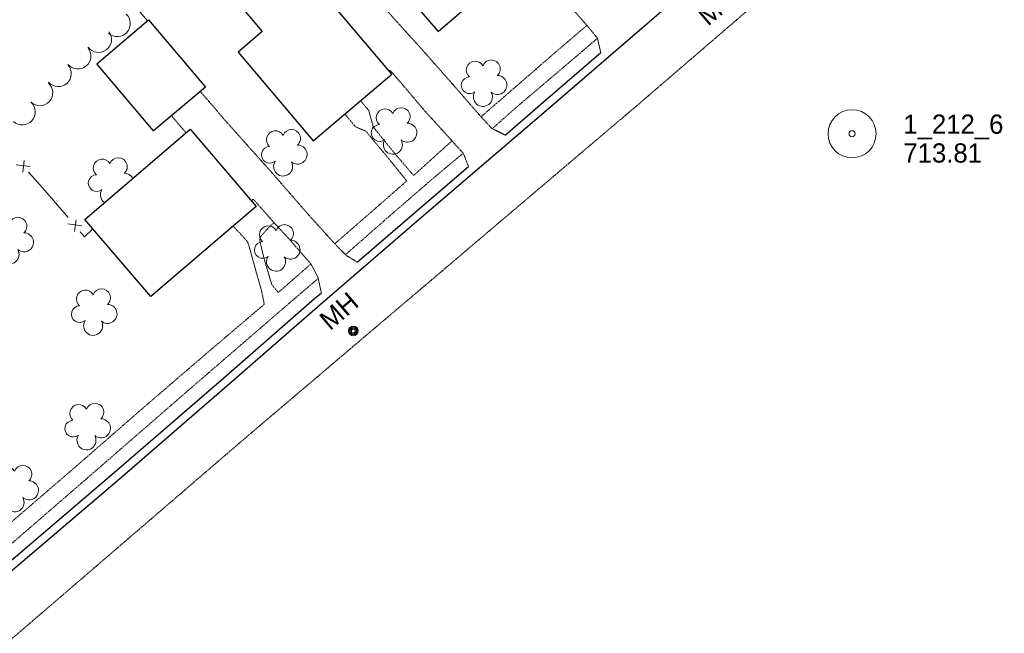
# Model space of a CAD drawing. Extents: x 863487 to 870045, y 569252 to 575761.
# Tile 43 of 66: x 867619 to 867926, y 572428 to 572620. Entities that reach past the tile are written whole.
import ezdxf
from ezdxf.enums import TextEntityAlignment as Align

# ---------------------------------------------------------------- set-up
doc = ezdxf.new("R2010")
doc.units = 0
doc.header["$LTSCALE"] = 0.005
doc.header["$MEASUREMENT"] = 0
doc.linetypes.add('DGN Style 3', pattern=[37.5, 25, -12.5])
doc.linetypes.add('DGN Style 5', pattern=[20, 10, -10])
for name, color, linetype, lineweight in [('E_DRN_Grate', 5, 'Continuous', 15), ('E_DWY', 2, 'DGN Style 3', 15), ('E_LAND_Vegetation', 3, 'Continuous', 15), ('E_MAP_Limits', 3, 'DGN Style 3', 15), ('E_MAP_PassPoints', 40, 'Continuous', 15), ('E_MISCPROP_HvyLine', 241, 'Continuous', 25), ('E_MISCPROP_Railing', 30, 'Continuous', 15), ('E_PATH_Sidewalk', 2, 'DGN Style 5', 15), ('E_RDWY', 21, 'Continuous', 25)]:
    doc.layers.add(name, color=color, linetype=linetype, lineweight=lineweight)
doc.styles.add('Style-IGR_FONT_0', font='IGR_FONT_0.shx')
doc.styles.add('Style-IGR_FONT_1', font='IGR_FONT_1.shx')

# ---------------------------------------------------------------- blocks, each defined once
blk = doc.blocks.new('PP')
at = {"layer": 'E_MAP_PassPoints', "color": 40, "linetype": 'Continuous', "lineweight": 0}
for radius in [7.5, 0.96]:
    blk.add_circle((0, 0), radius, dxfattribs=at)
blk = doc.blocks.new('MHO')
at = {"layer": 'E_DRN_Grate', "color": 20, "linetype": 'Continuous', "lineweight": 0}
for centre, radius in [((0.06, 0.01), 1.5), ((0.07, 0.01), 1.22), ((0.06, 0), 0.968), ((0.03, -0.01), 0.605)]:
    blk.add_circle(centre, radius, dxfattribs=at)
blk = doc.blocks.new('TREE')
at = {"layer": 'E_LAND_Vegetation', "color": 93, "linetype": 'Continuous', "lineweight": 0}
for centre, radius, start, end in [((-1.47, 4.28), 2.78, 1.3946, 209.1676), ((3.57, 2.42), 2.97, 278.4237, 139.6576), ((-4.47, 0.2), 2.78, 78.0716, 279.0827), ((-2.01, -4.2), 2.61, 140.7798, 358.7124), ((3.46, -3.43), 2.97, 196.0746, 79.0478)]:
    blk.add_arc(centre, radius, start, end, dxfattribs=at)

msp = doc.modelspace()

# ---------------------------------------------------------------- linework, layer by layer
at = {"layer": 'E_DWY', "color": 51, "linetype": 'DGN Style 3', "flags": 128}
for points in [[(867800.45, 572609.28), (867799.41, 572613.75), (867796.09, 572617.78), (867787.68, 572627.43), (867780.72, 572635.63), (867777.6, 572639.25), (867777.26, 572639.6)], [(867770.56, 572583.55), (867766.57, 572585.53), (867766.48, 572585.56), (867763.11, 572589.17), (867755.1, 572598.4), (867744.93, 572609.92), (867737.36, 572618.27), (867731.13, 572625.26), (867726.44, 572630.63), (867724.84, 572632.45), (867720.2, 572637.57)], [(867759.15, 572573.76), (867757.53, 572577.82), (867754, 572581.72), (867745.52, 572591.05), (867739.09, 572598.63), (867734.68, 572603.77), (867734.38, 572603.5)], [(867724.4, 572543.91), (867720.85, 572546.08), (867720.85, 572546.08), (867717.35, 572549.67), (867708.13, 572559.9), (867697.66, 572571.94), (867682.81, 572588.53), (867680.07, 572591.79), (867675.4, 572597.15)], [(867666.64, 572589.29), (867670.98, 572584.26)], [(867713.22, 572534.3), (867712.2, 572539), (867712.2, 572539), (867710.01, 572543.26), (867702.33, 572552.03), (867698.36, 572556.27), (867692, 572563.52), (867691.36, 572562.98)]]:
    msp.add_lwpolyline(points, dxfattribs=at)
at = {"layer": 'E_LAND_Vegetation', "color": 93, "linetype": 'Continuous'}
for centre, radius, start, end in [((867649.52, 572618.3), 4.06, 227.7764, 47.7611), ((867643.66, 572613.37), 4.06, 216.1584, 36.1431), ((867637.21, 572608.21), 4.06, 219.9945, 39.9792), ((867631.11, 572602.73), 4.06, 222.0861, 42.0708), ((867625.33, 572596.74), 4.06, 227.5438, 47.5284), ((867619.84, 572590.75), 4.06, 227.5438, 47.5284), ((867644.81, 572573.28), 2.78, 28.7825, 229.7935), ((867649.86, 572573.67), 2.78, 312.1054, 159.8784), ((867643.08, 572568.55), 2.61, 91.4906, 309.4232), ((867651.74, 572568.63), 2.97, 28.5283, 90.3684), ((867647.23, 572564.9), 2.97, 146.7854, 234.3485), ((867651.74, 572568.63), 2.97, 229.1346, 232.5266), ((867647.23, 572564.9), 2.97, 26.7065, 29.7586)]:
    msp.add_arc(centre, radius, start, end, dxfattribs=at)
at = {"layer": 'E_MAP_Limits', "color": 73, "linetype": 'DGN Style 3', "flags": 128}
msp.add_lwpolyline([(867885.09, 572655.79), (867812.62, 572593.48), (867690.35, 572489.73), (867575.45, 572390.97), (867480.25, 572309.95), (867371.45, 572216.7), (867290.49, 572148.35), (867236.98, 572105.74), (867193.6, 572080.19)], dxfattribs=at)
at = {"layer": 'E_MISCPROP_HvyLine', "color": 241, "linetype": 'Continuous', "flags": 128}
for points in [[(867728.9, 572639.98), (867749.66, 572615.85), (867778.43, 572640.62), (867763.5, 572657.97), (867751.53, 572647.66), (867745.7, 572654.44)], [(867687.21, 572609.43), (867710.68, 572581.74), (867735.21, 572602.52), (867711.88, 572630.05), (867704.52, 572623.82), (867698.04, 572631.47), (867688.4, 572623.29), (867694.74, 572615.8)], [(867659.31, 572619.47), (867677.01, 572598.5), (867660.79, 572584.82), (867643.1, 572605.78)], [(867672.24, 572585.35), (867692.84, 572561.25), (867659.95, 572533.14), (867639.35, 572557.23)]]:
    msp.add_lwpolyline(points, close=True, dxfattribs=at)
at = {"layer": 'E_MISCPROP_Railing', "color": 40, "linetype": 'Continuous'}
for p, q in [((867622.28, 572573.72), (867617.96, 572574.22)), ((867620.07, 572571.91), (867620.48, 572575.62)), ((867638.44, 572555.16), (867634.13, 572555.78)), ((867636.17, 572553.41), (867636.69, 572557.1))]:
    msp.add_line(p, q, dxfattribs=at)
at = {"layer": 'E_MISCPROP_Railing', "color": 40, "linetype": 'Continuous', "flags": 128}
for points in [[(867658.99, 572619.2), (867653.03, 572626.26)], [(867627.65, 572565.36), (867624.72, 572568.77), (867621.84, 572571.94)], [(867634.16, 572557.78), (867627.65, 572565.36)], [(867641.88, 572554.28), (867639.29, 572551.81), (867637.94, 572553.38)]]:
    msp.add_lwpolyline(points, dxfattribs=at)
at = {"layer": 'E_PATH_Sidewalk', "color": 51, "linetype": 'DGN Style 5', "flags": 128}
for points in [[(867796.12, 572617.74), (867786.15, 572609.25), (867775.19, 572599.73), (867763.05, 572589.24)], [(867766.58, 572585.53), (867774.43, 572592.48), (867790.22, 572605.88), (867799.41, 572613.73)], [(867754.01, 572581.72), (867747.6, 572575.97), (867742.04, 572570.92), (867736.48, 572577.36), (867729.43, 572586.06), (867728.01, 572591.22), (867725.46, 572594.26)], [(867720.56, 572590.11), (867723.86, 572586.13), (867727.16, 572584.7), (867733.92, 572576.57), (867739.87, 572569.21), (867728.28, 572559.07), (867717.41, 572549.6)], [(867720.74, 572546.19), (867735.19, 572558.85), (867749.48, 572571.19), (867757.5, 572577.85)], [(867698.47, 572556.15), (867697.63, 572555.44), (867696.44, 572554.33), (867695.06, 572552.75), (867694.43, 572552.04), (867694.12, 572551.46), (867694.03, 572550.64), (867694.16, 572549.89), (867695.36, 572544.9), (867697.74, 572536.89), (867699.79, 572534.41), (867709.96, 572543.31)], [(867685.68, 572555.13), (867689.46, 572551.09), (867690.01, 572550.41), (867690.33, 572549.88), (867690.52, 572549.35), (867692.7, 572541.47), (867694.59, 572534.82), (867695.41, 572530.71), (867677.43, 572515.44), (867657.39, 572498.21), (867637.15, 572480.57), (867609.6, 572456.85), (867591.98, 572441.5)], [(867595.55, 572438.06), (867608.55, 572449.12), (867635.28, 572472.25), (867671.61, 572503.79), (867699.88, 572528.19), (867712.25, 572538.79)]]:
    msp.add_lwpolyline(points, dxfattribs=at)
at = {"layer": 'E_RDWY', "color": 21, "linetype": 'Continuous', "flags": 128}
for points in [[(867609.44, 572441.61), (867650.23, 572476.29), (867684.4, 572505.92), (867712.75, 572530.6), (867743.88, 572557.36), (867784.81, 572592.48), (867824.57, 572626.82), (867841.81, 572641.96), (867880.59, 572675.26)], [(867770.56, 572583.54), (867783.18, 572594.37), (867800.45, 572609.28)], [(867724.4, 572543.91), (867742.25, 572559.26), (867759.15, 572573.76)], [(867600.54, 572437.26), (867607.81, 572443.51), (867648.6, 572478.19), (867682.76, 572507.81), (867711.11, 572532.49), (867713.22, 572534.3)]]:
    msp.add_lwpolyline(points, dxfattribs=at)

# ---------------------------------------------------------------- block references
at = {"layer": 'E_DRN_Grate', "color": 20, "linetype": 'Continuous', "rotation": 40.65648144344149}
msp.add_blockref('MHO', (867723.16, 572522.36), dxfattribs=at)
at = {"layer": 'E_LAND_Vegetation', "color": 93, "linetype": 'Continuous', "rotation": 310.7109736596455}
for p in [(867764.01, 572600.28), (867735.89, 572585.39), (867701.64, 572578.57), (867616.24, 572551.18), (867699.43, 572548.89), (867642.32, 572528.86), (867640.25, 572493.13), (867617.78, 572473.78)]:
    msp.add_blockref('TREE', p, dxfattribs=at)
at = {"layer": 'E_MAP_PassPoints', "color": 40, "linetype": 'Continuous'}
msp.add_blockref('PP', (867878.9, 572583.93), dxfattribs=at)
msp.add_blockref('PP', (867878.9, 572583.93), dxfattribs=at)

# ---------------------------------------------------------------- texts
at = {"layer": 'E_DRN_Grate', "color": 20, "linetype": 'Continuous', "style": 'Style-IGR_FONT_1'}
for p in [(867831.98, 572619.6), (867713.99, 572524.58)]:
    msp.add_text('MH', height=6, rotation=40.6564, dxfattribs=at).set_placement(p, align=Align.MIDDLE_LEFT)
at = {"layer": 'E_MAP_PassPoints', "color": 40, "linetype": 'Continuous', "style": 'Style-IGR_FONT_0'}
for s, p in [('1_212_6', (867894.9, 572583.93)), ('1_212_6', (867894.9, 572583.93)), ('713.81', (867894.9, 572574.93)), ('713.81', (867894.9, 572574.93))]:
    msp.add_text(s, height=6, dxfattribs=at).set_placement(p)

doc.saveas('drawing.dxf')
